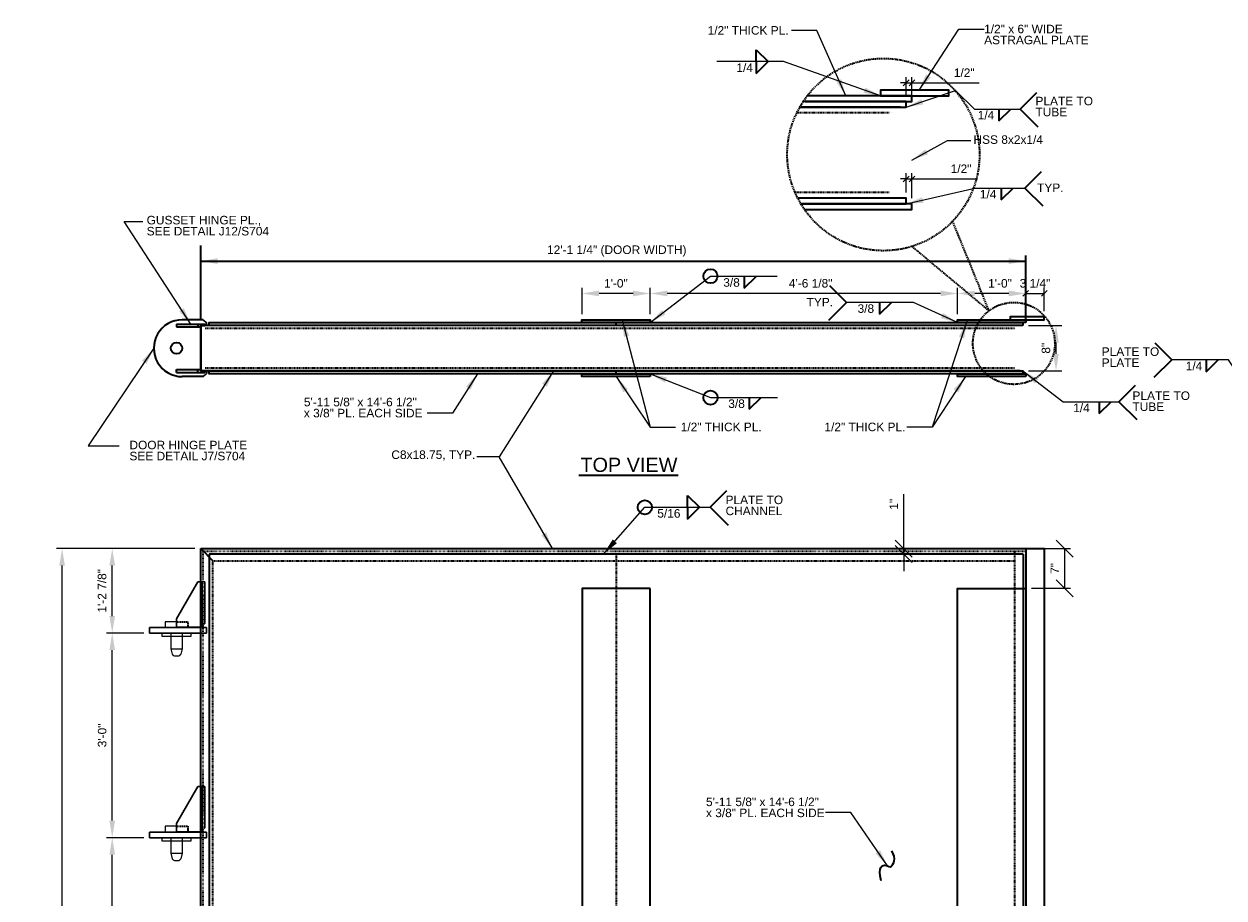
# Model space of a CAD drawing. Header units: inches. Extents: x -829 to 2226, y 10 to 4755.
# Tile 10 of 54: x 37 to 249, y 530 to 683. Entities that reach past the tile are written whole.
import ezdxf
from ezdxf.enums import TextEntityAlignment as Align

# ---------------------------------------------------------------- set-up
doc = ezdxf.new("R2010")
doc.units = ezdxf.units.IN
doc.header["$LTSCALE"] = 0.5
doc.header["$MEASUREMENT"] = 0
for name, pattern in [('DGN Style 1', [0.267013, 0.000444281, -0.266568]), ('DGN Style 3', [0.621993, 0.444281, -0.177712]), ('HIDDEN', [0.375, 0.25, -0.125])]:
    doc.linetypes.add(name, pattern=pattern)
for name, color, linetype, lineweight in [('G-ANNO-DIM', 7, 'Continuous', 0), ('G-ANNO-DIMS', 7, 'Continuous', 35), ('G-ANNO-TEXT', 7, 'Continuous', 35), ('S-FSTN-MISC', 7, 'Continuous', 25), ('S-STIF-TRAN', 7, 'Continuous', 30), ('S-WALL-SHEA', 7, 'Continuous', 35)]:
    doc.layers.add(name, color=color, linetype=linetype, lineweight=lineweight)
doc.styles.add("3 4 1'-0", font='arial.ttf', dxfattribs={"height": 1.5})
doc.styles.add('AEC_3 4_1 0 Scale', font='arial.ttf', dxfattribs={"height": 1.5})
doc.dimstyles.new("3 4 1'-0", dxfattribs={"dimtxt": 1.5, "dimasz": 3, "dimexe": 1, "dimexo": 1, "dimgap": 1, "dimtad": 1, "dimdec": 4, "dimzin": 15, "dimdsep": 46, "dimlunit": 4, "dimtxsty": 'AEC_3 4_1 0 Scale', "dimcen": 0.09, "dimadec": 4, "dimazin": 3, "dimtfac": 1, "dimtdec": 4, "dimtofl": 0, "dimtmove": 0, "dimatfit": 3, "dimfxl": 1, "dimfrac": 2, "dimtolj": 1, "dimtzin": 15, "dimarcsym": 0})

# ---------------------------------------------------------------- blocks, each defined once
blk = doc.blocks.new('*D175')
at = {"layer": 'Defpoints', "color": 0, "transparency": 16777216}
for p in [(201.84, 636.02), (201.84, 631.38), (213.84, 631.38)]:
    blk.add_point(p, dxfattribs=at)
at = {"layer": 'G-ANNO-DIMS', "color": 0, "lineweight": -2, "transparency": 16777216}
for p, q in [((201.84, 632.38), (201.84, 637.02)), ((210.84, 636.02), (204.84, 636.02)), ((213.84, 632.38), (213.84, 637.02))]:
    blk.add_line(p, q, dxfattribs=at)
at = {"layer": 'G-ANNO-DIMS', "color": 0, "transparency": 16777216}
for points in [[(204.84, 636.52), (204.84, 635.52), (201.84, 636.02)], [(210.84, 636.52), (210.84, 635.52), (213.84, 636.02)]]:
    blk.add_solid(points, dxfattribs=at)
at = {"layer": 'G-ANNO-DIMS', "color": 0, "transparency": 16777216, "insert": (209.3, 637.79), "char_height": 1.5, "attachment_point": 5, "style": 'AEC_3 4_1 0 Scale'}
blk.add_mtext('\\A1;1\'-0"', dxfattribs=at)
blk = doc.blocks.new('*D176')
at = {"layer": 'Defpoints', "color": 0, "transparency": 16777216}
for p in [(147.72, 636.02), (147.72, 631.38), (201.84, 631.38)]:
    blk.add_point(p, dxfattribs=at)
at = {"layer": 'G-ANNO-DIMS', "color": 0, "lineweight": -2, "transparency": 16777216}
for p, q in [((147.72, 632.38), (147.72, 637.02)), ((198.84, 636.02), (150.72, 636.02)), ((201.84, 632.38), (201.84, 637.02))]:
    blk.add_line(p, q, dxfattribs=at)
at = {"layer": 'G-ANNO-DIMS', "color": 0, "transparency": 16777216}
for points in [[(150.72, 636.52), (150.72, 635.52), (147.72, 636.02)], [(198.84, 636.52), (198.84, 635.52), (201.84, 636.02)]]:
    blk.add_solid(points, dxfattribs=at)
at = {"layer": 'G-ANNO-DIMS', "color": 0, "transparency": 16777216, "insert": (175.97, 637.8), "char_height": 1.5, "attachment_point": 5, "style": 'AEC_3 4_1 0 Scale'}
blk.add_mtext('\\A1;4\'-6 1/8"', dxfattribs=at)
blk = doc.blocks.new('all_around')
at = {"layer": 'G-ANNO-TEXT'}
blk.add_circle((0, 0), 0.0625, dxfattribs=at)
blk = doc.blocks.new('*D169')
at = {"layer": 'Defpoints', "color": 0, "transparency": 16777216}
for p in [(44.2, 591.14), (68.59, 591.14), (68.59, 414.64)]:
    blk.add_point(p, dxfattribs=at)
at = {"layer": 'G-ANNO-DIMS', "color": 0, "lineweight": -2, "transparency": 16777216}
for p, q in [((67.59, 591.14), (43.2, 591.14)), ((44.2, 417.64), (44.2, 588.14)), ((67.59, 414.64), (43.2, 414.64))]:
    blk.add_line(p, q, dxfattribs=at)
at = {"layer": 'G-ANNO-DIMS', "color": 0, "transparency": 16777216}
for points in [[(43.7, 588.14), (44.7, 588.14), (44.2, 591.14)], [(43.7, 417.64), (44.7, 417.64), (44.2, 414.64)]]:
    blk.add_solid(points, dxfattribs=at)
at = {"layer": 'G-ANNO-DIMS', "color": 0, "transparency": 16777216, "insert": (42.21, 486.25), "char_height": 1.5, "attachment_point": 5, "rotation": 90, "style": 'AEC_3 4_1 0 Scale'}
blk.add_mtext('\\A1;14\'-8 1/2" (DOOR HEIGHT)', dxfattribs=at)
blk = doc.blocks.new('*D170')
at = {"layer": 'Defpoints', "color": 0, "transparency": 16777216}
for p in [(213.34, 630.38), (219.16, 630.38), (213.34, 622.38)]:
    blk.add_point(p, dxfattribs=at)
at = {"layer": 'G-ANNO-DIMS', "color": 0, "lineweight": -2, "transparency": 16777216}
for p, q in [((214.34, 630.38), (220.16, 630.38)), ((219.16, 625.38), (219.16, 627.38)), ((214.34, 622.38), (220.16, 622.38))]:
    blk.add_line(p, q, dxfattribs=at)
at = {"layer": 'G-ANNO-DIMS', "color": 0, "transparency": 16777216}
for points in [[(218.66, 627.38), (219.66, 627.38), (219.16, 630.38)], [(218.66, 625.38), (219.66, 625.38), (219.16, 622.38)]]:
    blk.add_solid(points, dxfattribs=at)
at = {"layer": 'G-ANNO-DIMS', "color": 0, "transparency": 16777216, "insert": (217.39, 626.38), "char_height": 1.5, "attachment_point": 5, "rotation": 90, "style": 'AEC_3 4_1 0 Scale'}
blk.add_mtext('\\A1;8"', dxfattribs=at)
blk = doc.blocks.new('*D162')
at = {"layer": 'Defpoints', "color": 0, "transparency": 16777216}
for p in [(53.02, 540.26), (59.59, 540.26), (59.59, 504.26)]:
    blk.add_point(p, dxfattribs=at)
at = {"layer": 'G-ANNO-DIMS', "color": 0, "lineweight": -2, "transparency": 16777216}
for p, q in [((58.59, 540.26), (52.02, 540.26)), ((53.02, 507.26), (53.02, 537.26)), ((58.59, 504.26), (52.02, 504.26))]:
    blk.add_line(p, q, dxfattribs=at)
at = {"layer": 'G-ANNO-DIMS', "color": 0, "transparency": 16777216}
for points in [[(52.52, 537.26), (53.52, 537.26), (53.02, 540.26)], [(52.52, 507.26), (53.52, 507.26), (53.02, 504.26)]]:
    blk.add_solid(points, dxfattribs=at)
at = {"layer": 'G-ANNO-DIMS', "color": 0, "transparency": 16777216, "insert": (51.25, 522.26), "char_height": 1.5, "attachment_point": 5, "rotation": 90, "style": 'AEC_3 4_1 0 Scale'}
blk.add_mtext('\\A1;3\'-0"', dxfattribs=at)
blk = doc.blocks.new('*U148')
at = {"layer": 'G-ANNO-TEXT'}
for p, q in [((4.09, 5), (0.38, 5)), ((4.09, 5), (4.63, 4.47)), ((4.63, 4), (4.63, 4.47)), ((4.63, 4), (3.63, 4)), ((4.63, -4), (4.63, -4.47)), ((4.09, -5), (0.38, -5)), ((4.09, -5), (4.63, -4.47))]:
    blk.add_line(p, q, dxfattribs=at)
at = {"layer": 'G-ANNO-TEXT', "flags": 128}
blk.add_lwpolyline([(3.63, 4), (3.63, -4), (4.63, -4)], dxfattribs=at)
at = {"layer": 'G-ANNO-TEXT'}
blk.add_circle((-0.62, 0), 1, dxfattribs=at)
blk.add_arc((0.38, 0), 5, 89.9996, 270.0004, dxfattribs=at)
blk = doc.blocks.new('_Oblique')
at = {"color": 0, "linetype": 'ByBlock', "lineweight": -2}
blk.add_line((-0.5, -0.5), (0.5, 0.5), dxfattribs=at)
blk = doc.blocks.new('*D166')
at = {"layer": 'Defpoints', "color": 0, "transparency": 16777216}
for p in [(193.78, 656.17), (192.78, 652.78), (193.78, 651.78)]:
    blk.add_point(p, dxfattribs=at)
at = {"layer": 'G-ANNO-DIMS', "color": 0, "lineweight": -2, "transparency": 16777216}
for p, q in [((192.78, 653.78), (192.78, 657.17)), ((193.78, 652.78), (193.78, 657.17)), ((192.78, 656.17), (191.78, 656.17)), ((192.78, 656.17), (193.78, 656.17)), ((193.78, 656.17), (205.11, 656.17))]:
    blk.add_line(p, q, dxfattribs=at)
blk.add_blockref('_Oblique', (192.78, 656.17), dxfattribs=at)
at = {"layer": 'G-ANNO-DIMS', "color": 0, "lineweight": -2, "transparency": 16777216, "rotation": 180}
blk.add_blockref('_Oblique', (193.78, 656.17), dxfattribs=at)
at = {"layer": 'G-ANNO-DIMS', "color": 0, "transparency": 16777216, "insert": (202.44, 657.95), "char_height": 1.5, "attachment_point": 5, "style": 'AEC_3 4_1 0 Scale'}
blk.add_mtext('\\A1;1/2"', dxfattribs=at)
blk = doc.blocks.new('*D152')
at = {"layer": 'Defpoints', "color": 0, "transparency": 16777216}
for p in [(192.36, 591.14), (195.6, 591.14), (196.33, 590.16)]:
    blk.add_point(p, dxfattribs=at)
at = {"layer": 'G-ANNO-DIMS', "color": 0, "lineweight": -2, "transparency": 16777216}
for p, q in [((192.36, 591.14), (192.36, 600.72)), ((194.6, 591.14), (191.36, 591.14)), ((195.33, 590.16), (191.36, 590.16)), ((192.36, 590.16), (192.36, 591.14)), ((192.36, 590.16), (192.36, 587.16))]:
    blk.add_line(p, q, dxfattribs=at)
at = {"layer": 'G-ANNO-DIMS', "color": 0, "lineweight": -2, "transparency": 16777216, "xscale": 3, "yscale": 3, "zscale": 3}
for p, rotation in [((192.36, 591.14), 270), ((192.36, 590.16), 90)]:
    blk.add_blockref('_Oblique', p, dxfattribs=dict(at, rotation=rotation))
at = {"layer": 'G-ANNO-DIMS', "color": 0, "transparency": 16777216, "insert": (190.6, 598.93), "char_height": 1.5, "attachment_point": 5, "rotation": 90, "style": 'AEC_3 4_1 0 Scale'}
blk.add_mtext('\\A1;1"', dxfattribs=at)
blk = doc.blocks.new('*D155')
at = {"layer": 'Defpoints', "color": 0, "transparency": 16777216}
for p in [(193.78, 673.08), (192.78, 669.78), (193.78, 669.78)]:
    blk.add_point(p, dxfattribs=at)
at = {"layer": 'G-ANNO-DIMS', "color": 0, "lineweight": -2, "transparency": 16777216}
for p, q in [((192.78, 670.78), (192.78, 674.08)), ((193.78, 670.78), (193.78, 674.08)), ((192.78, 673.08), (191.78, 673.08)), ((192.78, 673.08), (193.78, 673.08)), ((193.78, 673.08), (205.66, 673.08))]:
    blk.add_line(p, q, dxfattribs=at)
blk.add_blockref('_Oblique', (192.78, 673.08), dxfattribs=at)
at = {"layer": 'G-ANNO-DIMS', "color": 0, "lineweight": -2, "transparency": 16777216, "rotation": 180}
blk.add_blockref('_Oblique', (193.78, 673.08), dxfattribs=at)
at = {"layer": 'G-ANNO-DIMS', "color": 0, "transparency": 16777216, "insert": (203, 674.85), "char_height": 1.5, "attachment_point": 5, "style": 'AEC_3 4_1 0 Scale'}
blk.add_mtext('\\A1;1/2"', dxfattribs=at)
blk = doc.blocks.new('*D156')
at = {"layer": 'Defpoints', "color": 0, "transparency": 16777216}
for p in [(213.84, 591.14), (220.7, 591.14), (213.84, 584.14)]:
    blk.add_point(p, dxfattribs=at)
at = {"layer": 'G-ANNO-DIMS', "color": 0, "lineweight": -2, "transparency": 16777216}
for p, q in [((214.84, 591.14), (221.7, 591.14)), ((220.7, 584.14), (220.7, 591.14)), ((214.84, 584.14), (221.7, 584.14))]:
    blk.add_line(p, q, dxfattribs=at)
at = {"layer": 'G-ANNO-DIMS', "color": 0, "lineweight": -2, "transparency": 16777216, "xscale": 3, "yscale": 3, "zscale": 3}
for p, rotation in [((220.7, 591.14), 90), ((220.7, 584.14), 270)]:
    blk.add_blockref('_Oblique', p, dxfattribs=dict(at, rotation=rotation))
at = {"layer": 'G-ANNO-DIMS', "color": 0, "transparency": 16777216, "insert": (218.95, 587.64), "char_height": 1.5, "attachment_point": 5, "rotation": 90, "style": 'AEC_3 4_1 0 Scale'}
blk.add_mtext('\\A1;7"', dxfattribs=at)
blk = doc.blocks.new('*D159')
at = {"layer": 'Defpoints', "color": 0, "transparency": 16777216}
for p in [(135.72, 636.02), (135.72, 631.38), (147.72, 631.38)]:
    blk.add_point(p, dxfattribs=at)
at = {"layer": 'G-ANNO-DIMS', "color": 0, "lineweight": -2, "transparency": 16777216}
for p, q in [((135.72, 632.38), (135.72, 637.02)), ((144.72, 636.02), (138.72, 636.02)), ((147.72, 632.38), (147.72, 637.02))]:
    blk.add_line(p, q, dxfattribs=at)
at = {"layer": 'G-ANNO-DIMS', "color": 0, "transparency": 16777216}
for points in [[(138.72, 636.52), (138.72, 635.52), (135.72, 636.02)], [(144.72, 636.52), (144.72, 635.52), (147.72, 636.02)]]:
    blk.add_solid(points, dxfattribs=at)
at = {"layer": 'G-ANNO-DIMS', "color": 0, "transparency": 16777216, "insert": (141.68, 637.79), "char_height": 1.5, "attachment_point": 5, "style": 'AEC_3 4_1 0 Scale'}
blk.add_mtext('\\A1;1\'-0"', dxfattribs=at)
blk = doc.blocks.new('*D160')
at = {"layer": 'Defpoints', "color": 0, "transparency": 16777216}
for p in [(53.02, 576.26), (59.59, 576.26), (59.59, 540.26)]:
    blk.add_point(p, dxfattribs=at)
at = {"layer": 'G-ANNO-DIMS', "color": 0, "lineweight": -2, "transparency": 16777216}
for p, q in [((58.59, 576.26), (52.02, 576.26)), ((53.02, 543.26), (53.02, 573.26)), ((58.59, 540.26), (52.02, 540.26))]:
    blk.add_line(p, q, dxfattribs=at)
at = {"layer": 'G-ANNO-DIMS', "color": 0, "transparency": 16777216}
for points in [[(52.52, 573.26), (53.52, 573.26), (53.02, 576.26)], [(52.52, 543.26), (53.52, 543.26), (53.02, 540.26)]]:
    blk.add_solid(points, dxfattribs=at)
at = {"layer": 'G-ANNO-DIMS', "color": 0, "transparency": 16777216, "insert": (51.25, 558.26), "char_height": 1.5, "attachment_point": 5, "rotation": 90, "style": 'AEC_3 4_1 0 Scale'}
blk.add_mtext('\\A1;3\'-0"', dxfattribs=at)
blk = doc.blocks.new('*D161')
at = {"layer": 'Defpoints', "color": 0, "transparency": 16777216}
for p in [(53.02, 591.14), (68.59, 591.14), (59.59, 576.26)]:
    blk.add_point(p, dxfattribs=at)
at = {"layer": 'G-ANNO-DIMS', "color": 0, "lineweight": -2, "transparency": 16777216}
for p, q in [((67.59, 591.14), (52.02, 591.14)), ((53.02, 579.26), (53.02, 588.14)), ((58.59, 576.26), (52.02, 576.26))]:
    blk.add_line(p, q, dxfattribs=at)
at = {"layer": 'G-ANNO-DIMS', "color": 0, "transparency": 16777216}
for points in [[(52.52, 588.14), (53.52, 588.14), (53.02, 591.14)], [(52.52, 579.26), (53.52, 579.26), (53.02, 576.26)]]:
    blk.add_solid(points, dxfattribs=at)
at = {"layer": 'G-ANNO-DIMS', "color": 0, "transparency": 16777216, "insert": (51.24, 583.7), "char_height": 1.5, "attachment_point": 5, "rotation": 90, "style": 'AEC_3 4_1 0 Scale'}
blk.add_mtext('\\A1;1\'-2 7/8"', dxfattribs=at)
blk = doc.blocks.new('*D568')
at = {"layer": 'Defpoints', "color": 0, "transparency": 16777216}
for p in [(217.09, 636.02), (213.84, 631.88), (217.09, 631.88)]:
    blk.add_point(p, dxfattribs=at)
at = {"layer": 'G-ANNO-DIMS', "color": 0, "lineweight": -2, "transparency": 16777216}
for p, q in [((213.84, 632.88), (213.84, 637.02)), ((213.84, 636.02), (217.09, 636.02)), ((217.09, 632.88), (217.09, 637.02))]:
    blk.add_line(p, q, dxfattribs=at)
at = {"layer": 'G-ANNO-DIMS', "color": 0, "lineweight": -2, "transparency": 16777216, "rotation": 180}
blk.add_blockref('_Oblique', (213.84, 636.02), dxfattribs=at)
at = {"layer": 'G-ANNO-DIMS', "color": 0, "lineweight": -2, "transparency": 16777216}
blk.add_blockref('_Oblique', (217.09, 636.02), dxfattribs=at)
at = {"layer": 'G-ANNO-DIMS', "color": 0, "transparency": 16777216, "insert": (215.46, 637.8), "char_height": 1.5, "attachment_point": 5, "style": 'AEC_3 4_1 0 Scale'}
blk.add_mtext('\\A1;3 1/4"', dxfattribs=at)

msp = doc.modelspace()

# ---------------------------------------------------------------- linework, layer by layer
at = {"layer": 'G-ANNO-DIMS'}
for p, q in [((68.5904, 631.38398), (68.5904, 644.45435)), ((213.83992, 630.88371), (213.83992, 642.70874)), ((68.5904, 641.70874), (213.83992, 641.70874))]:
    msp.add_line(p, q, dxfattribs=at)
msp.add_solid([(71.5904, 641.20874), (68.5904, 641.70874), (71.5904, 642.20874)], dxfattribs=at)
at = {"layer": 'G-ANNO-DIMS', "extrusion": (0, 0, -1)}
msp.add_solid([(-210.83992, 642.20874), (-213.83992, 641.70874), (-210.83992, 641.20874)], dxfattribs=at)
at = {"layer": 'G-ANNO-TEXT'}
for p, q in [((166.35982, 678.8771), (168.4673, 676.80845)), ((166.35982, 676.81218), (166.35982, 678.8771)), ((166.35982, 674.74726), (168.4673, 676.81591)), ((166.35982, 676.81218), (166.35982, 674.74726)), ((212.82524, 668.46945), (215.75825, 671.40246)), ((191.77521, 668.77745), (174.28163, 668.77745)), ((209.12004, 666.4008), (211.22752, 668.46945)), ((209.12004, 668.46572), (209.12004, 666.4008)), ((212.82524, 668.46945), (215.96739, 665.3273)), ((213.69756, 654.56141), (216.63057, 657.49442)), ((209.48402, 652.49275), (211.5915, 654.56141)), ((209.48402, 654.55768), (209.48402, 652.49275)), ((213.69756, 654.56141), (216.83971, 651.41925)), ((164.25935, 636.95885), (166.36683, 639.02751)), ((164.25935, 639.02377), (164.25935, 636.95885)), ((182.27797, 634.43262), (179.34496, 637.36563)), ((182.27797, 634.43262), (179.13582, 631.29047)), ((188.07263, 632.36396), (190.1801, 634.43262)), ((188.07263, 634.42889), (188.07263, 632.36396)), ((64.3404, 630.63398), (69.3404, 630.63398)), ((64.3404, 630.63398), (64.3404, 630.13398)), ((64.3404, 630.13398), (68.5904, 630.13398)), ((68.0904, 630.63398), (68.0904, 630.13398)), ((212.8404, 630.38398), (68.5904, 630.38398)), ((68.5904, 622.38398), (68.5904, 630.38398)), ((69.5904, 630.38398), (68.5904, 630.38398)), ((68.5904, 630.13398), (68.5904, 630.38398)), ((141.7154, 630.38398), (141.7154, 630.88398)), ((239.5367, 624.35222), (236.60369, 627.28524)), ((239.5367, 624.35222), (236.39455, 621.21007)), ((245.57562, 622.25485), (247.68309, 624.32351)), ((245.57562, 624.31978), (245.57562, 622.25485)), ((64.3404, 622.63398), (68.5904, 622.63398)), ((64.3404, 622.13398), (64.3404, 622.63398)), ((64.3404, 622.13398), (69.3404, 622.13398)), ((68.0904, 622.13398), (68.0904, 622.63398)), ((212.8404, 622.38398), (68.5904, 622.38398)), ((141.7154, 621.88398), (141.7154, 622.38398)), ((213.3404, 622.38398), (213.3404, 621.88398)), ((230.22519, 616.95894), (233.15821, 619.89196)), ((165.1452, 615.63221), (167.25268, 617.70086)), ((165.1452, 617.69713), (165.1452, 615.63221)), ((226.75469, 614.89402), (228.86217, 616.96268)), ((226.75469, 616.95894), (226.75469, 614.89402)), ((230.22519, 616.95894), (233.36735, 613.81679)), ((135.1687, 604.04355), (152.64366, 604.04355)), ((154.29772, 600.46018), (156.4052, 598.39153)), ((154.29772, 598.39526), (154.29772, 600.46018)), ((158.28212, 598.39526), (161.21513, 601.32827)), ((154.29772, 596.33033), (156.4052, 598.39899)), ((154.29772, 598.39526), (154.29772, 596.33033)), ((158.28212, 598.39526), (161.42427, 595.2531)), ((68.5904, 591.13637), (213.8404, 591.13637)), ((68.5904, 591.13637), (70.7504, 588.97637)), ((68.5904, 414.63637), (68.5904, 591.13637)), ((68.5904, 591.13637), (70.7504, 588.97637)), ((213.8404, 591.13637), (213.8404, 584.13637)), ((68.5904, 577.26137), (64.5904, 577.26137)), ((68.88329, 577.26137), (64.5904, 577.26137)), ((68.5904, 541.26137), (64.5904, 541.26137)), ((68.88329, 541.26137), (64.5904, 541.26137))]:
    msp.add_line(p, q, dxfattribs=at)
at = {"layer": 'G-ANNO-TEXT', "linetype": 'HIDDEN'}
for p, q in [((189.77616, 667.77745), (173.51029, 667.77745)), ((189.77521, 653.80916), (173.20782, 653.80732)), ((211.84087, 629.88398), (69.39809, 629.88398)), ((211.8404, 622.89984), (69.39105, 622.88398)), ((141.7329, 590.16387), (141.7329, 415.60887)), ((211.8404, 590.69737), (211.8404, 472.077)), ((70.7504, 588.97637), (211.8404, 588.97637)), ((70.7504, 416.79637), (70.7504, 588.97637))]:
    msp.add_line(p, q, dxfattribs=at)
at = {"layer": 'G-ANNO-TEXT', "linetype": 'DGN Style 3'}
for p, q in [((190.27521, 667.77745), (190.27426, 667.77745)), ((190.27616, 667.77745), (190.27521, 667.77745)), ((207.36674, 632.98078), (200.96686, 648.73381)), ((207.36674, 632.98078), (193.79543, 644.30232)), ((212.0904, 629.88398), (212.08992, 629.88398)), ((212.09087, 629.88398), (212.0904, 629.88398))]:
    msp.add_line(p, q, dxfattribs=at)
at = {"layer": 'G-ANNO-TEXT', "linetype": 'DGN Style 1'}
for p, q in [((69.0294, 590.69737), (213.8404, 590.69737)), ((69.0294, 415.07537), (69.0294, 590.69737))]:
    msp.add_line(p, q, dxfattribs=at)
at = {"layer": 'G-ANNO-TEXT', "flags": 128}
for points in [[(68.5904, 630.38398), (69.3404, 630.38398), (69.3404, 630.63398)], [(68.5904, 630.38398), (68.5904, 622.38398), (69.5904, 622.38398)], [(68.5904, 622.38398), (69.3404, 622.38398), (69.3404, 622.13398)], [(213.8404, 591.13637), (217.0904, 591.13637), (217.0904, 414.63637), (217.0904, 414.63637), (213.8404, 414.63637)], [(201.8404, 496.28975), (201.8404, 584.13637), (213.8404, 584.13637), (213.8404, 452.63637)]]:
    msp.add_lwpolyline(points, dxfattribs=at)
at = {"layer": 'G-ANNO-TEXT', "linetype": 'DGN Style 3', "flags": 128}
for points in [[(64.3404, 578.26137), (66.3404, 578.26137), (66.3404, 577.26137), (64.3404, 577.26137)], [(64.3404, 542.26137), (66.3404, 542.26137), (66.3404, 541.26137), (64.3404, 541.26137)]]:
    msp.add_lwpolyline(points, dxfattribs=at)
at = {"layer": 'G-ANNO-TEXT', "linetype": 'DGN Style 3'}
for centre, radius in [((188.76667, 660.45879), 16.92099), ((211.73658, 627.23718), 7.21695)]:
    msp.add_circle(centre, radius, dxfattribs=at)
at = {"layer": 'G-ANNO-TEXT'}
msp.add_open_spline([(188.37274, 532.68161), (187.71141, 535.2585), (189.61065, 535.69598), (189.93604, 534.55278), (191.12187, 536.55638), (190.23746, 537.95318)], degree=3, dxfattribs=at)
for points in [[(188.27425, 670.77745), (200.27425, 670.77745), (200.27425, 671.77745), (188.27425, 671.77745)], [(211.08992, 631.38398), (217.08992, 631.38398), (217.08992, 631.88398), (211.08992, 631.88398)], [(213.3404, 630.38398), (70.0904, 630.38398), (70.0904, 630.88398), (213.3404, 630.88398)], [(147.7154, 630.88398), (135.7154, 630.88398), (135.7154, 631.38398), (147.7154, 631.38398)], [(213.8404, 630.88398), (201.8404, 630.88398), (201.8404, 631.38398), (213.8404, 631.38398)], [(213.3404, 621.88398), (70.0904, 621.88398), (70.0904, 622.38398), (213.3404, 622.38398)], [(147.7154, 621.38398), (135.7154, 621.38398), (135.7154, 621.88398), (147.7154, 621.88398)], [(213.8404, 621.38398), (201.8404, 621.38398), (201.8404, 621.88398), (213.8404, 621.88398)], [(147.7329, 584.13637), (135.7329, 584.13637), (135.7329, 418.63637), (147.7329, 418.63637)]]:
    msp.add_3dface(points, dxfattribs=at)
at = {"layer": 'S-FSTN-MISC'}
for p, q in [((65.3404, 576.26137), (65.3404, 573.51137)), ((63.3404, 573.51137), (65.3404, 573.51137)), ((63.3404, 573.51137), (63.60086, 572.53931)), ((65.3404, 573.51137), (65.07993, 572.53931)), ((63.96308, 572.26137), (64.71771, 572.26137)), ((65.3404, 540.26137), (65.3404, 537.51137)), ((63.3404, 537.51137), (65.3404, 537.51137)), ((63.3404, 537.51137), (63.60086, 536.53931)), ((65.3404, 537.51137), (65.07993, 536.53931)), ((63.96308, 536.26137), (64.71771, 536.26137))]:
    msp.add_line(p, q, dxfattribs=at)
at = {"layer": 'S-FSTN-MISC', "flags": 128}
for points in [[(64.3404, 578.26137), (62.3404, 578.26137), (62.3404, 577.26137), (64.3404, 577.26137)], [(65.3404, 576.26137), (63.3404, 576.26137), (63.3404, 573.51137)], [(64.3404, 542.26137), (62.3404, 542.26137), (62.3404, 541.26137), (64.3404, 541.26137)], [(65.3404, 540.26137), (63.3404, 540.26137), (63.3404, 537.51137)]]:
    msp.add_lwpolyline(points, dxfattribs=at)
at = {"layer": 'S-FSTN-MISC'}
for centre, start, end in [((63.96308, 572.63637), 195, 270), ((64.71771, 572.63637), 270, 345), ((63.96308, 536.63637), 195, 270), ((64.71771, 536.63637), 270, 345)]:
    msp.add_arc(centre, 0.375, start, end, dxfattribs=at)
for points in [[(61.8404, 576.26137), (66.8404, 576.26137), (66.8404, 575.63637), (61.8404, 575.63637)], [(61.8404, 540.26137), (66.8404, 540.26137), (66.8404, 539.63637), (61.8404, 539.63637)]]:
    msp.add_3dface(points, dxfattribs=at)
at = {"layer": 'S-STIF-TRAN'}
for p, q in [((64.3404, 578.76137), (68.0904, 585.26137)), ((69.3404, 585.26137), (68.0904, 585.26137)), ((68.8404, 585.26137), (68.8404, 577.46847)), ((69.3404, 585.26137), (69.3404, 577.96847)), ((69.5904, 577.26137), (59.5904, 577.26137)), ((59.5904, 577.26137), (59.5904, 576.26137)), ((64.3404, 577.26137), (64.3404, 578.76137)), ((68.63329, 577.26137), (69.3404, 577.96847)), ((69.5904, 577.26137), (69.5904, 576.26137)), ((69.5904, 576.26137), (59.5904, 576.26137)), ((64.3404, 542.76137), (68.0904, 549.26137)), ((69.3404, 549.26137), (68.0904, 549.26137)), ((68.8404, 549.26137), (68.8404, 541.46847)), ((69.3404, 549.26137), (69.3404, 541.96847)), ((69.5904, 541.26137), (59.5904, 541.26137)), ((59.5904, 541.26137), (59.5904, 540.26137)), ((64.3404, 541.26137), (64.3404, 542.76137)), ((68.63329, 541.26137), (69.3404, 541.96847)), ((69.5904, 541.26137), (69.5904, 540.26137)), ((69.5904, 540.26137), (59.5904, 540.26137))]:
    msp.add_line(p, q, dxfattribs=at)
at = {"layer": 'S-WALL-SHEA'}
for p, q in [((213.3579, 590.16387), (70.1079, 590.16387)), ((70.1079, 590.16387), (70.1079, 415.60887)), ((213.3579, 590.16387), (213.3579, 452.07387))]:
    msp.add_line(p, q, dxfattribs=at)
at = {"layer": 'S-WALL-SHEA', "flags": 128}
for points in [[(174.03168, 668.77745), (192.77521, 668.77745), (192.77521, 669.77745), (174.64284, 669.77745)], [(174.99366, 669.77745), (193.77521, 669.77745), (193.77521, 670.77745), (175.35603, 670.77745)], [(174.24241, 651.77745), (192.77521, 651.77745), (192.77521, 652.77745), (173.68964, 652.77745)], [(174.88894, 650.77745), (193.77521, 650.77745), (193.77521, 651.77745), (174.24241, 651.77745)]]:
    msp.add_lwpolyline(points, dxfattribs=at)

# ---------------------------------------------------------------- block references
at = {"layer": 'G-ANNO-TEXT', "xscale": 20, "yscale": 20, "zscale": 20}
for p in [(158.32617, 639.05622), (158.33922, 617.70086), (146.77565, 598.39526)]:
    msp.add_blockref('all_around', p, dxfattribs=at)
at = {"layer": 'G-ANNO-TEXT'}
msp.add_blockref('*U148', (64.96539, 626.384), dxfattribs=at)

# ---------------------------------------------------------------- texts
at = {"layer": 'G-ANNO-DIM', "color": 7, "linetype": 'Continuous', "style": 'AEC_3 4_1 0 Scale'}
msp.add_text('12\'-1 1/4" (DOOR WIDTH)', height=1.5, dxfattribs=at).set_placement((141.83582, 643.70874), align=Align.MIDDLE_CENTER)
at = {"layer": 'G-ANNO-TEXT', "color": 7}
for s, insert, char_height, attachment_point, line_spacing_factor, style in [('1/2" THICK PL.', (157.8334, 683.05968), 1.5, 1, 0.6, 'AEC_3 4_1 0 Scale'), ('1/2" x 6" WIDE\\PASTRAGAL PLATE', (206.50812, 683.3046), 1.5, 1, 0.776524, 'AEC_3 4_1 0 Scale'), ('1/4', (162.89443, 676.49178), 1.5, 1, 0.6, 'AEC_3 4_1 0 Scale'), ('PLATE TO \\PTUBE', (215.54531, 670.63009), 1.5, 1, 0.776524, 'AEC_3 4_1 0 Scale'), ('1/4', (208.29362, 668.14532), 1.5, 3, 0.6, 'AEC_3 4_1 0 Scale'), ('HSS 8x2x1/4', (204.63674, 663.84387), 1.5, 1, 0.6, 'AEC_3 4_1 0 Scale'), ('TYP.', (215.82691, 655.36628), 1.5, 1, 0.6, 'AEC_3 4_1 0 Scale'), ('1/4', (208.6576, 654.23728), 1.5, 3, 0.6, 'AEC_3 4_1 0 Scale'), ('GUSSET HINGE PL.,\\PSEE DETAIL J12/S704', (59.08181, 649.67191), 1.5, 1, 0.776524, 'AEC_3 4_1 0 Scale'), ('3/8', (163.49518, 638.70338), 1.5, 3, 0.6, 'AEC_3 4_1 0 Scale'), ('TYP.', (179.90472, 635.2375), 1.5, 3, 0.6, 'AEC_3 4_1 0 Scale'), ('3/8', (187.13834, 634.10849), 1.5, 3, 0.6, 'AEC_3 4_1 0 Scale'), ('PLATE TO\\PPLATE', (227.20281, 626.53938), 1.5, 1, 0.776524, 'AEC_3 4_1 0 Scale'), ('1/4', (241.99802, 623.99938), 1.5, 1, 0.6, 'AEC_3 4_1 0 Scale'), ('3/8', (164.38103, 617.37673), 1.5, 3, 0.6, 'AEC_3 4_1 0 Scale'), ('PLATE TO\\PTUBE', (232.62272, 618.78156), 1.5, 1, 0.776524, 'AEC_3 4_1 0 Scale'), ('1/4', (222.18011, 616.63855), 1.5, 1, 0.6, 'AEC_3 4_1 0 Scale'), ('1/2" THICK PL.', (167.35021, 613.28898), 1.5, 3, 0.6, 'AEC_3 4_1 0 Scale'), ('1/2" THICK PL.', (178.39599, 613.28898), 1.5, 1, 0.6, 'AEC_3 4_1 0 Scale'), ('DOOR HINGE PLATE\\PSEE DETAIL J7/S704', (56.05321, 610.104), 1.5, 1, 0.776524, 'AEC_3 4_1 0 Scale'), ('C8x18.75, TYP.', (102.15468, 608.39867), 1.5, 1, 0.6, 'AEC_3 4_1 0 Scale'), ('\\H1.25x;TOP VIEW', (135.43767, 607.11851), 2, 1, 0.75, "3 4 1'-0"), ('PLATE TO\\PCHANNEL', (160.98954, 600.45365), 1.5, 1, 0.776524, 'AEC_3 4_1 0 Scale'), ('5/16', (148.97191, 598.07486), 1.5, 1, 0.6, 'AEC_3 4_1 0 Scale')]:
    msp.add_mtext(s, dxfattribs=dict(at, insert=insert, char_height=char_height, attachment_point=attachment_point, line_spacing_factor=line_spacing_factor, style=style))
at = {"layer": 'G-ANNO-TEXT', "color": 7, "linetype": 'Continuous', "lineweight": 0, "char_height": 1.5, "attachment_point": 1, "line_spacing_factor": 0.776524, "style": 'AEC_3 4_1 0 Scale'}
for s, insert in [('5\'-11 5/8" x 14\'-6 1/2" \\Px 3/8" PL. EACH SIDE', (86.75772, 617.66263)), ('5\'-11 5/8" x 14\'-6 1/2"\\Px 3/8" PL. EACH SIDE', (157.54073, 547.32036))]:
    msp.add_mtext(s, dxfattribs=dict(at, insert=insert))

# ---------------------------------------------------------------- dimensions: what is measured, and where the dimension line sits
at = {"layer": 'G-ANNO-DIMS'}
for base, p1, p2, picture, middle in [((193.77521, 673.07861), (192.77521, 669.77745), (193.77521, 669.77745), '*D155', (202.99554, 673.07861)), ((193.77521, 656.16953), (192.77521, 652.77745), (193.77521, 651.77745), '*D166', (202.44045, 656.16953))]:
    dim = msp.add_linear_dim(base=base, p1=p1, p2=p2, text='1/2"', dimstyle="3 4 1'-0", override={"dimasz": 1, "dimblk1": 'Oblique', "dimblk2": 'Oblique', "dimsah": 1, "dimtofl": 1}, dxfattribs=at)
    dim.commit()
    dim.dimension.update_dxf_attribs({"geometry": picture, "text_midpoint": middle, "dimtype": 160})
for base, p1, p2, angle, picture, middle in [((135.7154, 636.02164), (147.7154, 631.38398), (135.7154, 631.38398), 180, '*D159', (141.67573, 636.02164)), ((147.7154, 636.02164), (201.8404, 631.38398), (147.7154, 631.38398), 180, '*D176', (175.97354, 636.02164)), ((201.8404, 636.02164), (213.8404, 631.38398), (201.8404, 631.38398), 180, '*D175', (209.29556, 636.02164)), ((53.01528, 576.26137), (59.5904, 540.26137), (59.5904, 576.26137), 90, '*D160', (53.01528, 558.26137))]:
    dim = msp.add_linear_dim(base=base, p1=p1, p2=p2, angle=angle, dimstyle="3 4 1'-0", dxfattribs=at)
    dim.commit()
    dim.dimension.update_dxf_attribs({"geometry": picture, "text_midpoint": middle, "dimtype": 160})
dim = msp.add_linear_dim(base=(217.08992, 636.02164), p1=(213.83992, 631.88398), p2=(217.08992, 631.88398), dimstyle="3 4 1'-0", override={"dimasz": 1, "dimblk1": 'Oblique', "dimblk2": 'Oblique', "dimsah": 1}, dxfattribs=at)
dim.commit()
dim.dimension.update_dxf_attribs({"geometry": '*D568', "text_midpoint": (215.46492, 636.02164), "dimtype": 160})
for base, p1, p2, picture, middle in [((219.1555, 630.38398), (213.34087, 622.38371), (213.3404, 630.38398), '*D170', (217.38965, 626.38385)), ((53.01528, 591.13637), (59.5904, 576.26137), (68.5904, 591.13637), '*D161', (51.2397, 583.69887)), ((53.01528, 540.26137), (59.5904, 504.26137), (59.5904, 540.26137), '*D162', (51.24891, 522.26137))]:
    dim = msp.add_linear_dim(base=base, p1=p1, p2=p2, angle=90, dimstyle="3 4 1'-0", dxfattribs=at)
    dim.commit()
    dim.dimension.update_dxf_attribs({"geometry": picture, "text_midpoint": middle})
for base, p1, p2, picture, middle in [((192.35713, 591.13637), (196.327, 590.16387), (195.60261, 591.13637), '*D152', (192.35713, 598.92781)), ((220.69884, 591.13637), (213.8404, 584.13637), (213.8404, 591.13637), '*D156', (220.69884, 587.63637))]:
    dim = msp.add_linear_dim(base=base, p1=p1, p2=p2, angle=90, dimstyle="3 4 1'-0", override={"dimblk1": 'Oblique', "dimblk2": 'Oblique', "dimsah": 1, "dimtofl": 1}, dxfattribs=at)
    dim.commit()
    dim.dimension.update_dxf_attribs({"geometry": picture, "text_midpoint": middle, "dimtype": 160})
dim = msp.add_linear_dim(base=(44.19551, 591.13637), p1=(68.5904, 414.63637), p2=(68.5904, 591.13637), angle=90, text='<> (DOOR HEIGHT)', dimstyle="3 4 1'-0", dxfattribs=at)
dim.commit()
dim.dimension.update_dxf_attribs({"geometry": '*D169', "text_midpoint": (44.19551, 486.25175), "dimtype": 160})

# ---------------------------------------------------------------- leaders
at = {"layer": 'G-ANNO-TEXT'}
for points in [[(195.04141, 671.77745), (202.07279, 682.53563), (206.53402, 682.53563)], [(182.14611, 670.77745), (177.03591, 682.28731), (172.57278, 682.28731)], [(188.27425, 670.77745), (171.2073, 676.84463), (159.43762, 676.84463)], [(192.77521, 668.77745), (201.46798, 671.70645), (204.81231, 668.46945), (212.82524, 668.46945)], [(193.77521, 659.48815), (200.04161, 662.93683), (204.17384, 662.93683)], [(192.77616, 651.77745), (204.85318, 654.56141), (213.69756, 654.56141)], [(66.8404, 630.63398), (55.13764, 648.67612), (58.4156, 648.67612)], [(147.7154, 630.88398), (158.32617, 639.05622), (170.09585, 639.05622)], [(201.8404, 630.88398), (194.04765, 634.43262), (182.27797, 634.43262)], [(142.81189, 631.38398), (147.72896, 612.51662), (152.19209, 612.51662)], [(203.47271, 631.12878), (197.34257, 612.51662), (192.87944, 612.51662)], [(258.12574, 630.88398), (250.68842, 622.59261), (249.53114, 624.35222), (239.5367, 624.35222)], [(60.3404, 626.38398), (48.76661, 609.21509), (54.25234, 609.21509)], [(117.30504, 621.88398), (112.89508, 614.93301), (108.43195, 614.93301)], [(130.7132, 622.38398), (121.11872, 607.29737), (117.22809, 607.29737)], [(141.7154, 621.38398), (147.72896, 612.51662), (152.19209, 612.51662)], [(147.7154, 621.88398), (158.33922, 617.70086), (170.1089, 617.70086)], [(203.21118, 621.38398), (197.34257, 612.51662), (192.87944, 612.51662)], [(213.3404, 622.38398), (220.4459, 616.95894), (230.22519, 616.95894)], [(130.50148, 591.13637), (121.11872, 607.29737), (117.6147, 607.29737)], [(139.50562, 590.16387), (146.77565, 598.39526), (158.28212, 598.39526)], [(189.4885, 535.30808), (183.04012, 544.67544), (178.57699, 544.67544)]]:
    msp.add_leader(points, dimstyle="3 4 1'-0", override={"dimgap": 2}, dxfattribs=at)

doc.saveas('drawing.dxf')
